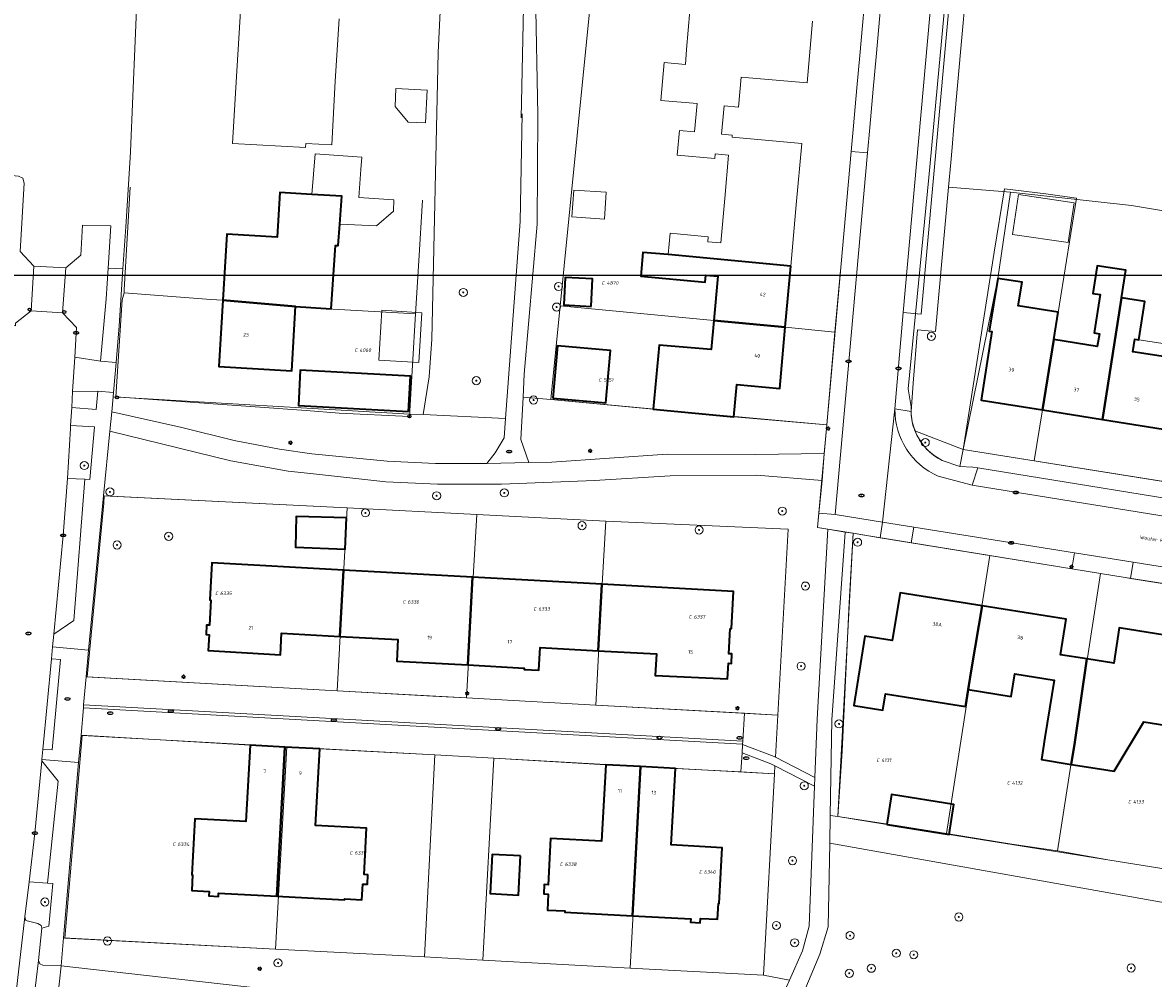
# Model space of a CAD drawing. Header units: metres. Extents: x 183765 to 187731, y 443805 to 446163.
# Tile 57 of 120: x 186139 to 186251, y 444727 to 444822. Entities that reach past the tile are written whole.
import ezdxf
from ezdxf.enums import TextEntityAlignment as Align

# ---------------------------------------------------------------- set-up
doc = ezdxf.new("R2010")
doc.units = ezdxf.units.M
doc.layers.get('0').update_dxf_attribs({"lineweight": 25})
for name, color, linetype, lineweight in [('B-WE-GR-BEPLANTING_CULTUUR_BODEMBEDEKKER-GV', 90, 'Continuous', 18), ('B-WE-GR-BEPLANTING_CULTUUR_BOSPLANTSOEN-GV', 90, 'Continuous', 18), ('B-WE-GR-BEPLANTING_CULTUUR_HEESTERS-GV', 90, 'Continuous', 18), ('B-WE-GR-BOOM-S', 253, 'Continuous', 25), ('B-WE-GR-HAAG-GV', 90, 'Continuous', 13), ('B-WE-IE-MEUBILAIR-S', 7, 'Continuous', 25), ('B-WE-OG-BEBOUWING-GV', 7, 'Continuous', 35), ('B-WE-OG-BEBOUWING-T18', 10, 'Continuous', 18), ('B-WE-OG-BEBOUWING_LUIFEL-GV', 7, 'Continuous', 18), ('B-WE-OG-BEBOUWING_OVERBOUWING-GV', 7, 'Continuous', 18), ('B-WE-OG-TERREIN_BEGROEID-GV', 7, 'Continuous', 18), ('B-WE-OG-TERREIN_ERF-GV', 7, 'Continuous', 18), ('B-WE-OG-TOPOGRAFIE-T18', 10, 'Continuous', 18), ('B-WE-OG-WEG-GV', 7, 'Continuous', 18), ('B-WE-VH-GESLOTENVERHARDING_ASFALT-GV', 10, 'Continuous', 18), ('B-WE-VH-ONVERHARD_ZAND-GV', 210, 'Continuous', 18), ('B-WE-VH-OPENVERHARDING_BETONSTRAATSTEEN-GV', 90, 'Continuous', 18), ('B-WE-VH-OPENVERHARDING_STRAATBAKSTEEN-GV', 90, 'Continuous', 18), ('B-WE-VH-OPENVERHARDING_TEGEL-GV', 90, 'Continuous', 18)]:
    doc.layers.add(name, color=color, linetype=linetype, lineweight=lineweight)
doc.layers.add('B-WE-KG-GRENS_PERCEEL-G', color=7, linetype='Continuous', lineweight=13, true_color=0xa55252)
doc.layers.add('B-WE-KG-GRENS_PERCEEL-S', color=7, linetype='Continuous', lineweight=25, true_color=0xa55252)
doc.styles.add('NLCS-ISO', font='NLCS-ISO.ttf')
doc.styles.add('NLCS-ISO-M200-T18', font='NLCS-ISO.ttf', dxfattribs={"height": 0.36})

# ---------------------------------------------------------------- blocks, each defined once
blk = doc.blocks.new('SIE-MEUBILAIR_PAAL_AFSLUITPAAL-SO')
blk.add_circle((0, 0), 0.75)
at = {"style": 'NLCS-ISO'}
blk.add_text('af', height=0.75, dxfattribs=at).set_placement((0, 0.05), align=Align.MIDDLE_CENTER)
blk = doc.blocks.new('SIE-MEUBILAIR_PAAL_LICHTMAST-SO')
for points in [[(-0.62, 0), (-1, 0)], [(-0.71, 0.71), (-0.44, 0.44)], [(0, 1), (0, 0.62)], [(0.44, 0.44), (0.71, 0.71)], [(1, 0), (0.62, 0)], [(-0.71, -0.71), (-0.44, -0.44)], [(0, -0.62), (0, -1)], [(0.44, -0.44), (0.71, -0.71)]]:
    blk.add_lwpolyline(points)
blk.add_circle((0, 0), 0.5)
blk = doc.blocks.new('SIE-MEUBILAIR_PUT_RIOOLPUT-SO')
blk.add_ellipse((0, 0), major_axis=(1.25, 0), ratio=0.54)
at = {"style": 'NLCS-ISO'}
blk.add_text('ri', height=0.75, dxfattribs=at).set_placement((-0.04, 0.07), align=Align.MIDDLE_CENTER)
blk = doc.blocks.new('SIE-MEUBILAIR_PUT_KOLK-SO')
blk.add_ellipse((0, 0), major_axis=(1.25, 0), ratio=0.54)
at = {"style": 'NLCS-ISO'}
blk.add_text('klk', height=0.75, dxfattribs=at).set_placement((0.03, 0), align=Align.MIDDLE_CENTER)
blk = doc.blocks.new('SIE-MEUBILAIR_PUT_BRANDKRAAN-SO')
blk.add_ellipse((0, 0), major_axis=(1.25, 0), ratio=0.54)
at = {"style": 'NLCS-ISO'}
blk.add_text('bk', height=0.75, dxfattribs=at).set_placement((0.03, 0), align=Align.MIDDLE_CENTER)
blk = doc.blocks.new('SGR-BOOM_GBKN-SO')
at = {"linetype": 'ByBlock', "lineweight": 18}
h = blk.add_hatch(color=0, dxfattribs=at)
h.dxf.hatch_style = 1
edge = h.paths.add_edge_path()
edge.add_arc((0, 0), 0.25, 0, 360)
at = {"color": 0, "linetype": 'ByBlock', "lineweight": 18}
for radius in [2, 0.25]:
    blk.add_circle((0, 0), radius, dxfattribs=at)
at = {"color": 0, "linetype": 'ByBlock', "lineweight": 18, "style": 'NLCS-ISO'}
blk.add_attdef('SOORT', (2.5, 0), '', height=1.5, dxfattribs=at)
blk = doc.blocks.new('SKG-PERCEELNUMMER-SO')
at = {"style": 'NLCS-ISO', "oblique": 10, "flags": 1}
for tag, p in [('GEMEENTECODE', (0, 2.55)), ('PERCEELGROOTTE', (0, -2.45))]:
    blk.add_attdef(tag, text='', height=1.8, dxfattribs=at).set_placement(p, align=Align.MIDDLE_CENTER)
at = {"style": 'NLCS-ISO', "oblique": 10}
blk.add_attdef('SECTIE', text='', height=1.8, dxfattribs=at).set_placement((-0.5, 0), align=Align.MIDDLE_RIGHT)
blk.add_attdef('PERCEELNUMMER', text='', height=1.8, dxfattribs=at).set_placement((0.5, 0), align=Align.MIDDLE_LEFT)

msp = doc.modelspace()

# ---------------------------------------------------------------- linework, layer by layer
msp.add_lwpolyline([(186049.481, 444796.829), (186901.387, 444796.829), (186901.387, 444165.242), (186049.481, 444165.242)], close=True)
at = {"layer": 'B-WE-GR-BEPLANTING_CULTUUR_BODEMBEDEKKER-GV'}
msp.add_lwpolyline([(186227.015, 444781.46, 0.1878967), (186229.727, 444778.517)], format="xyb", dxfattribs=at)
at = {"layer": 'B-WE-GR-BEPLANTING_CULTUUR_BODEMBEDEKKER-GV', "flags": 128}
msp.add_lwpolyline([(186229.727, 444778.517), (186231.47, 444777.917), (186231.795, 444779.608), (186227.015, 444781.46)], dxfattribs=at)
at = {"layer": 'B-WE-GR-BEPLANTING_CULTUUR_BOSPLANTSOEN-GV', "flags": 128}
for points in [[(186181.198, 444887.395), (186180.098, 444887), (186177.898, 444885.899), (186178.76, 444876.207), (186179.95, 444869.22), (186181.436, 444858.754), (186180.782, 444837.109), (186179.89, 444818.853), (186179.287, 444790.529), (186178.998, 444786.801), (186178.404, 444783.055), (186186.557, 444782.667), (186188.012, 444802.128), (186188.189, 444812.783), (186188.098, 444812.398), (186188.361, 444824.863), (186189.179, 444830.81), (186190.763, 444836.352)], [(186189.512, 444824.762), (186189.761, 444812.7), (186189.681, 444801.886), (186188.409, 444787.055), (186188.288, 444784.786), (186191.039, 444784.544), (186194.968, 444823.863)], [(186280.003, 444720.996), (186283.988, 444729.084), (186218.602, 444740.693), (186218.453, 444732.438), (186217.633, 444729.719), (186215.654, 444725.033), (186214.422, 444720.523), (186219.086, 444719.139), (186232.413, 444716.438), (186246.325, 444714.4), (186263.68, 444710.873), (186265.477, 444710.658), (186265.623, 444711.322), (186270.462, 444710.41)]]:
    msp.add_lwpolyline(points, dxfattribs=at)
for points in [[(186217.847, 444776.548), (186211.349, 444777.069), (186202.824, 444776.999), (186195.359, 444776.548), (186186.145, 444776.183), (186179.84, 444776.195), (186174.714, 444776.419), (186167.27, 444777.231), (186165.086, 444777.455), (186159.394, 444778.482), (186147.435, 444781.421), (186146.812, 444775.041), (186170.919, 444773.836), (186183.711, 444773.197), (186196.48, 444772.541), (186214.478, 444771.734), (186213.461, 444753.369), (186213.231, 444749.216), (186217.126, 444747.205), (186217.348, 444752.966), (186218.417, 444771.73), (186217.401, 444771.893), (186217.538, 444773.326)], [(186217.091, 444746.322), (186213.182, 444748.341), (186213.139, 444747.566), (186212.037, 444727.655), (186214.626, 444727.164), (186215.904, 444730.057), (186216.558, 444732.505)]]:
    msp.add_lwpolyline(points, close=True, dxfattribs=at)
at = {"layer": 'B-WE-GR-BEPLANTING_CULTUUR_HEESTERS-GV', "flags": 128}
for points in [[(186147.771, 444784.823), (186147.645, 444783.337), (186154.572, 444781.777), (186159.718, 444780.495), (186164.216, 444779.64), (186167.402, 444779.167), (186174.862, 444778.446), (186179.622, 444778.241), (186184.706, 444778.228), (186185.519, 444779.272), (186186.416, 444780.776), (186186.557, 444782.667), (186178.404, 444783.055), (186177.053, 444783.099)], [(186218.306, 444782.042), (186209.125, 444782.854), (186201.163, 444783.587), (186191.039, 444784.544), (186188.288, 444784.786), (186188.064, 444780.602), (186188.848, 444778.31), (186191.12, 444778.374), (186202.545, 444779.163), (186211.276, 444779.129), (186218.063, 444779.201)], [(186218.652, 444743.449), (186218.602, 444740.693), (186283.988, 444729.084), (186285.374, 444731.896), (186285.552, 444732.257), (186289.981, 444746.514), (186291.51, 444754.653), (186292.584, 444759.712), (186291.839, 444759.89), (186284.102, 444733.149), (186266.824, 444735.826), (186263.179, 444736.391), (186251.851, 444738.146), (186230.401, 444741.572), (186224.228, 444742.558), (186219.389, 444743.331)], [(186213.461, 444753.369), (186210.164, 444753.55), (186210.002, 444750.795), (186209.984, 444750.496), (186209.983, 444750.472), (186213.116, 444749.275), (186213.231, 444749.216)], [(186212.789, 444748.544), (186209.933, 444749.634), (186209.822, 444747.742), (186213.139, 444747.566), (186213.182, 444748.341)]]:
    msp.add_lwpolyline(points, close=True, dxfattribs=at)
at = {"layer": 'B-WE-GR-HAAG-GV', "flags": 128}
msp.add_lwpolyline([(186141.287, 444736.751), (186139.48, 444736.888), (186139.041, 444733.438), (186139.129, 444733.072), (186140.33, 444732.781), (186140.658, 444732.583), (186140.728, 444732.299), (186141.4, 444732.491), (186141.803, 444736.707)], close=True, dxfattribs=at)
at = {"layer": 'B-WE-KG-GRENS_PERCEEL-G', "flags": 128}
for points in [[(186226.65, 444783.829), (186226.36, 444785.597), (186228.393, 444806.484), (186230.643, 444830.654), (186232.104, 444847.66), (186232.616, 444851.37)], [(186148.867, 444795.375), (186149.471, 444805.521)], [(186231.795, 444779.608), (186234.865, 444799.116), (186235.876, 444805.36), (186239.962, 444804.883), (186242.998, 444804.445)], [(186178.36, 444804.268), (186177.994, 444798.266), (186177.649, 444793.013)], [(186242.998, 444804.445), (186240.74, 444790.476), (186239.616, 444783.522), (186238.789, 444778.496)], [(186191.964, 444793.824), (186192.551, 444799.75)], [(186219.657, 444797.297), (186219.119, 444791.211)], [(186148.654, 444794.417), (186148.87, 444795.085)], [(186148.87, 444795.085), (186148.867, 444795.375)], [(186148.87, 444795.085), (186157.433, 444794.435), (186158.604, 444794.354), (186167.749, 444793.591), (186177.649, 444793.013)], [(186166.842, 444783.45), (186148.04, 444784.826), (186148.654, 444794.417)], [(186218.319, 444782.041), (186206.301, 444783.137), (186191.039, 444784.544), (186191.964, 444793.824)], [(186191.964, 444793.824), (186207.156, 444792.362), (186214.195, 444791.685), (186219.119, 444791.211)], [(186177.649, 444793.013), (186177.05, 444782.883), (186170.097, 444783.203)], [(186219.119, 444791.211), (186218.319, 444782.041)], [(186170.097, 444783.203), (186166.842, 444783.45)], [(186231.47, 444777.917), (186229.727, 444778.517), (186228.91, 444779.012), (186228.204, 444779.614), (186227.639, 444780.323), (186227.198, 444781.031), (186226.95, 444781.722), (186226.756, 444782.359), (186226.65, 444782.997), (186226.65, 444783.829)], [(186218.319, 444782.041), (186217.401, 444771.893), (186220.901, 444771.343)], [(186238.789, 444778.496), (186231.795, 444779.608)], [(186233.227, 444777.791), (186232.738, 444777.874), (186231.47, 444777.917)], [(186260.718, 444774.987), (186238.789, 444778.496)], [(186259.238, 444773.587), (186233.227, 444777.791)], [(186146.836, 444774.304), (186146.897, 444775.037)], [(186146.897, 444775.037), (186170.919, 444773.836)], [(186146.836, 444774.304), (186145.218, 444757.13)], [(186169.92, 444755.766), (186170.919, 444773.836)], [(186170.919, 444773.836), (186183.711, 444773.197)], [(186183.349, 444766.978), (186183.711, 444773.197)], [(186183.711, 444773.197), (186196.48, 444772.541)], [(186196.12, 444766.286), (186196.48, 444772.541)], [(186196.48, 444772.541), (186214.478, 444771.734)], [(186214.478, 444771.734), (186213.461, 444753.369)], [(186230.134, 444741.656), (186224.758, 444742.509), (186219.389, 444743.331), (186219.838, 444749.787), (186220.504, 444764.468), (186220.901, 444771.343)], [(186220.901, 444771.343), (186221.85, 444771.177), (186234.42, 444769.148)], [(186234.42, 444769.148), (186233.638, 444764.132), (186230.134, 444741.656)], [(186234.42, 444769.148), (186245.377, 444767.359)], [(186182.704, 444755.06), (186183.349, 444766.978)], [(186241.097, 444739.958), (186243.672, 444756.444), (186245.377, 444767.359)], [(186245.377, 444767.359), (186247.784, 444766.959), (186256.232, 444765.637)], [(186195.47, 444754.358), (186196.12, 444766.286)], [(186145.218, 444757.13), (186169.92, 444755.766)], [(186182.704, 444755.06), (186179.363, 444755.244), (186169.92, 444755.766)], [(186195.47, 444754.358), (186182.704, 444755.06)], [(186213.461, 444753.369), (186195.47, 444754.358)], [(186143.009, 444731.326), (186144.724, 444751.355)], [(186144.724, 444751.355), (186164.927, 444750.233)], [(186163.828, 444730.239), (186164.927, 444750.233)], [(186164.927, 444750.233), (186179.571, 444749.419)], [(186178.539, 444729.471), (186179.571, 444749.419)], [(186184.302, 444729.132), (186185.385, 444749.097)], [(186185.385, 444749.097), (186199.978, 444748.292)], [(186198.879, 444728.356), (186199.978, 444748.292)], [(186199.978, 444748.292), (186213.139, 444747.566)], [(186212.037, 444727.655), (186213.139, 444747.566)], [(186241.097, 444739.958), (186236.596, 444740.608), (186230.134, 444741.656)], [(186251.851, 444738.146), (186246.296, 444739.016), (186241.097, 444739.958)], [(186163.828, 444730.239), (186143.009, 444731.326)], [(186178.539, 444729.471), (186163.828, 444730.239)], [(186184.302, 444729.132), (186198.879, 444728.356)], [(186212.037, 444727.655), (186198.879, 444728.356)]]:
    msp.add_lwpolyline(points, dxfattribs=at)
at = {"layer": 'B-WE-OG-BEBOUWING-GV', "flags": 128}
for points in [[(186167.414, 444804.824), (186164.25, 444805.017), (186163.985, 444800.585), (186158.994, 444800.883), (186158.604, 444794.354), (186165.791, 444793.754), (186165.791, 444793.752), (186169.326, 444793.514), (186169.747, 444799.777), (186170.026, 444799.756), (186170.18, 444801.877), (186170.38, 444804.643)], [(186214.74, 444797.738), (186202.623, 444798.872), (186200.137, 444799.087), (186199.919, 444796.736), (186206.286, 444796.164), (186206.347, 444796.842), (186207.542, 444796.735), (186207.152, 444792.362), (186214.197, 444791.685)], [(186247.428, 444794.597), (186247.852, 444797.318), (186245.021, 444797.759), (186244.597, 444795.038), (186245.335, 444794.923), (186244.746, 444791.13), (186245.247, 444791.033), (186245.044, 444789.78), (186240.74, 444790.476), (186239.616, 444783.523), (186245.56, 444782.576)], [(186195.004, 444793.747), (186195.152, 444796.465), (186192.453, 444796.612), (186192.305, 444793.894)], [(186240.74, 444790.476), (186241.178, 444793.187), (186237.24, 444793.824), (186237.615, 444796.144), (186235.202, 444796.524), (186234.355, 444791.315), (186234.62, 444791.264), (186233.551, 444784.489), (186239.616, 444783.523)], [(186252.654, 444788.634), (186248.555, 444789.271), (186248.75, 444790.526), (186249.146, 444790.465), (186249.732, 444794.239), (186247.428, 444794.597), (186245.56, 444782.576), (186251.564, 444781.619)], [(186165.791, 444793.752), (186165.791, 444793.754), (186158.604, 444794.354), (186158.214, 444787.826), (186165.421, 444787.383)], [(186214.197, 444791.685), (186207.152, 444792.362), (186206.896, 444789.491), (186201.728, 444789.938), (186201.163, 444783.587), (186209.125, 444782.854), (186209.416, 444786.032), (186213.656, 444785.653)], [(186191.223, 444784.698), (186196.482, 444784.23), (186196.94, 444789.386), (186191.681, 444789.853)], [(186176.979, 444783.363), (186177.168, 444786.852), (186166.268, 444787.443), (186166.079, 444783.954)], [(186170.849, 444772.851), (186165.868, 444772.992), (186165.783, 444769.973), (186170.716, 444769.76)], [(186170.533, 444767.687), (186157.528, 444768.398), (186157.328, 444764.749), (186157.436, 444764.723), (186157.3, 444762.247), (186157.003, 444762.243), (186156.953, 444761.322), (186157.248, 444761.287), (186157.163, 444759.745), (186164.312, 444759.319), (186164.428, 444761.451), (186170.175, 444761.137)], [(186183.304, 444766.988), (186170.533, 444767.687), (186170.175, 444761.137), (186175.921, 444760.822), (186175.805, 444758.698), (186182.83, 444758.313)], [(186196.075, 444766.29), (186183.304, 444766.988), (186182.83, 444758.313), (186188.4, 444758.009), (186188.392, 444757.866), (186189.846, 444757.787), (186189.97, 444760.054), (186195.716, 444759.719)], [(186208.771, 444761.915), (186208.88, 444761.909), (186209.08, 444765.578), (186196.075, 444766.29), (186195.716, 444759.719), (186201.463, 444759.425), (186201.345, 444757.264), (186208.498, 444756.956), (186208.578, 444758.479), (186208.879, 444758.468), (186208.93, 444759.402), (186208.634, 444759.419)], [(186233.657, 444764.158), (186225.573, 444765.447), (186224.754, 444760.733), (186222.068, 444761.161), (186220.977, 444754.317), (186223.86, 444753.858), (186224.117, 444755.469), (186232.017, 444754.209), (186232.283, 444755.877), (186232.642, 444758.128)], [(186244.024, 444758.915), (186241.423, 444759.32), (186241.971, 444762.833), (186233.657, 444764.158), (186232.642, 444758.128), (186232.283, 444755.877), (186236.529, 444755.2), (186236.887, 444757.441), (186240.778, 444756.821), (186239.872, 444751.143), (186239.524, 444748.961), (186242.477, 444748.49), (186242.825, 444750.672)], [(186255.42, 444760.667), (186247.192, 444761.978), (186246.674, 444758.502), (186244.024, 444758.915), (186242.825, 444750.672), (186242.477, 444748.49), (186245.252, 444748.047), (186246.717, 444747.813), (186249.639, 444752.694), (186254.206, 444751.966), (186254.633, 444754.658)], [(186164.757, 444750.202), (186161.312, 444750.391), (186160.898, 444742.834), (186155.856, 444743.11), (186155.554, 444737.589), (186155.629, 444737.585), (186155.543, 444736.028), (186157.255, 444735.934), (186157.231, 444735.494), (186158.17, 444735.443), (186158.188, 444735.774), (186163.95, 444735.458)], [(186168.202, 444750.014), (186164.757, 444750.202), (186163.95, 444735.458), (186170.651, 444735.092), (186170.657, 444735.2), (186172.368, 444735.107), (186172.453, 444736.664), (186172.909, 444736.639), (186172.96, 444737.579), (186172.58, 444737.6), (186172.83, 444742.181), (186167.788, 444742.457)], [(186199.909, 444748.274), (186196.464, 444748.462), (186196.051, 444740.906), (186191.009, 444741.181), (186190.758, 444736.6), (186190.378, 444736.621), (186190.326, 444735.681), (186190.782, 444735.656), (186190.697, 444734.099), (186192.408, 444734.005), (186192.402, 444733.896), (186199.103, 444733.53)], [(186203.354, 444748.086), (186199.909, 444748.274), (186199.103, 444733.53), (186204.865, 444733.215), (186204.846, 444732.884), (186205.786, 444732.833), (186205.81, 444733.273), (186207.522, 444733.179), (186207.607, 444734.737), (186207.682, 444734.733), (186207.983, 444740.254), (186202.941, 444740.529)], [(186224.228, 444742.558), (186230.401, 444741.572), (186230.878, 444744.521), (186224.707, 444745.519)], [(186188.034, 444739.443), (186185.238, 444739.596), (186185.026, 444735.733), (186187.822, 444735.58)]]:
    msp.add_lwpolyline(points, close=True, dxfattribs=at)
at = {"layer": 'B-WE-OG-BEBOUWING_LUIFEL-GV', "flags": 128}
msp.add_lwpolyline([(186252.654, 444788.634), (186252.849, 444789.889), (186249.146, 444790.465), (186248.75, 444790.526), (186248.555, 444789.271)], close=True, dxfattribs=at)
at = {"layer": 'B-WE-OG-BEBOUWING_OVERBOUWING-GV', "flags": 128}
msp.add_lwpolyline([(186174.031, 444788.444), (186177.971, 444788.198), (186178.278, 444793.129), (186174.338, 444793.374)], close=True, dxfattribs=at)
at = {"layer": 'B-WE-OG-TERREIN_BEGROEID-GV', "flags": 128}
for points in [[(186138.982, 444805.918), (186138.858, 444806.411), (186138.425, 444806.627), (186137.39, 444806.729), (186137.194, 444797.784), (186137.162, 444796.351), (186136.951, 444791.875), (186138.121, 444791.831), (186138.138, 444792.089), (186139.675, 444793.325), (186139.945, 444797.715), (186138.58, 444799.178)], [(186147.274, 444797.547), (186147.537, 444801.722), (186144.745, 444801.765), (186144.567, 444798.818), (186143.09, 444797.553), (186142.777, 444793.114), (186144.145, 444791.681), (186143.97, 444788.728), (186146.523, 444788.343), (186147.082, 444794.514)], [(186146.256, 444785.39), (186143.768, 444785.328), (186143.675, 444783.762), (186146.091, 444783.569)], [(186145.935, 444781.847), (186143.57, 444781.994), (186143.553, 444781.701), (186143.259, 444776.747), (186144.976, 444776.664), (186145.463, 444776.64)], [(186220.9, 444771.329), (186220.13, 444771.454), (186218.822, 444752.893), (186218.652, 444743.449), (186219.389, 444743.331)], [(186185.385, 444749.097), (186179.571, 444749.419), (186178.539, 444729.471), (186184.302, 444729.132)]]:
    msp.add_lwpolyline(points, close=True, dxfattribs=at)
for points in [[(186235.202, 444796.524), (186236.477, 444805.058), (186230.333, 444805.537), (186229.05, 444791.282), (186227.272, 444791.452), (186226.857, 444786.175), (186226.635, 444783.36)], [(186227.015, 444781.46), (186231.795, 444779.608), (186235.202, 444796.524)]]:
    msp.add_lwpolyline(points, dxfattribs=at)
at = {"layer": 'B-WE-OG-TERREIN_BEGROEID-GV'}
msp.add_lwpolyline([(186226.635, 444783.36, 0.0890957), (186227.015, 444781.46)], format="xyb", dxfattribs=at)
at = {"layer": 'B-WE-OG-TERREIN_ERF-GV', "flags": 128}
for points in [[(186216.908, 444821.939), (186216.365, 444815.843), (186209.844, 444816.392), (186209.596, 444813.457), (186208.152, 444813.581), (186207.912, 444810.768), (186208.967, 444810.676), (186208.952, 444810.466), (186215.826, 444809.851), (186215.284, 444803.802), (186214.74, 444797.738), (186214.197, 444791.685), (186213.656, 444785.653), (186209.416, 444786.032), (186209.125, 444782.854), (186218.306, 444782.042), (186220.715, 444809.071), (186220.94, 444811.594), (186221.276, 444815.366), (186221.559, 444818.547), (186223.643, 444841.922)], [(186150.192, 444825.515), (186149.5, 444809.049), (186149.459, 444808.43), (186149.011, 444801.625), (186148.736, 444797.45), (186148.366, 444791.827), (186148.059, 444788.213), (186147.808, 444785.258), (186147.771, 444784.823), (186177.053, 444783.099), (186178.404, 444783.055), (186178.998, 444786.801), (186179.287, 444790.529), (186179.89, 444818.853), (186180.782, 444837.109)], [(186194.968, 444823.863), (186191.039, 444784.544), (186201.163, 444783.587), (186201.728, 444789.938), (186206.896, 444789.491), (186207.152, 444792.362), (186207.542, 444796.735), (186206.347, 444796.842), (186206.286, 444796.164), (186199.919, 444796.736), (186200.137, 444799.087), (186202.623, 444798.872), (186202.823, 444800.993), (186206.578, 444800.617), (186206.536, 444800.139), (186207.841, 444800.025), (186208.226, 444804.42), (186208.6, 444808.689), (186207.276, 444808.815), (186207.232, 444808.357), (186203.509, 444808.711), (186203.739, 444811.132), (186205.247, 444811), (186205.488, 444813.809), (186201.907, 444814.115), (186202.222, 444817.842), (186204.332, 444817.672), (186204.449, 444819.127), (186204.759, 444822.977)], [(186170.105, 444822.16), (186169.727, 444816.006), (186169.396, 444809.727), (186166.816, 444809.863), (186166.792, 444809.464), (186159.561, 444809.845), (186159.967, 444816.462), (186160.363, 444822.915)], [(186251.564, 444781.619), (186245.56, 444782.576), (186239.616, 444783.523), (186233.551, 444784.489), (186234.62, 444791.264), (186234.355, 444791.315), (186235.202, 444796.524), (186237.615, 444796.144), (186237.24, 444793.824), (186241.178, 444793.187), (186240.74, 444790.476), (186245.044, 444789.78), (186245.247, 444791.033), (186244.746, 444791.13), (186245.335, 444794.923), (186244.597, 444795.038), (186245.021, 444797.759), (186247.852, 444797.318), (186247.428, 444794.597), (186249.732, 444794.239), (186249.146, 444790.465), (186248.75, 444790.526), (186248.555, 444789.271), (186252.654, 444788.634)], [(186254.206, 444751.966), (186249.639, 444752.694), (186246.717, 444747.813), (186245.252, 444748.047), (186242.477, 444748.49), (186239.524, 444748.961), (186239.872, 444751.143), (186240.778, 444756.821), (186236.887, 444757.441), (186236.529, 444755.2), (186232.283, 444755.877), (186232.017, 444754.209), (186224.117, 444755.469), (186223.86, 444753.858), (186220.977, 444754.317), (186222.068, 444761.161), (186224.754, 444760.733), (186225.573, 444765.447), (186233.657, 444764.158), (186241.971, 444762.833), (186241.423, 444759.32), (186244.024, 444758.915), (186246.674, 444758.502), (186247.192, 444761.978), (186255.42, 444760.667)]]:
    msp.add_lwpolyline(points, dxfattribs=at)
for points in [[(186175.633, 444813.52), (186175.72, 444815.286), (186178.81, 444815.135), (186178.651, 444811.884), (186176.939, 444811.968)], [(186158.604, 444794.354), (186158.994, 444800.883), (186163.985, 444800.585), (186164.25, 444805.017), (186167.414, 444804.824), (186167.746, 444808.83), (186172.343, 444808.491), (186172.256, 444807.295), (186172.056, 444804.522), (186175.505, 444804.273), (186175.479, 444803.16), (186173.794, 444801.703), (186170.18, 444801.877), (186170.026, 444799.756), (186169.747, 444799.777), (186169.326, 444793.514), (186165.791, 444793.752), (186165.421, 444787.383), (186158.214, 444787.826)], [(186196.505, 444805.035), (186196.331, 444802.387), (186193.116, 444802.598), (186193.29, 444805.246)], [(186236.477, 444805.058), (186235.202, 444796.524), (186231.795, 444779.608), (186260.605, 444775.004), (186263.503, 444774.541), (186263.234, 444772.785), (186284.469, 444769.344), (186286.794, 444768.962), (186287.76, 444768.915), (186288.238, 444768.891), (186291.709, 444774.2), (186293.206, 444781.568), (186293.968, 444781.413), (186295.012, 444787.562), (186295.071, 444787.911), (186294.074, 444788.08), (186295.497, 444796.517), (186292.85, 444796.925), (186271.686, 444800.185), (186268.618, 444800.804), (186263.946, 444801.557), (186255.329, 444802.574), (186248.435, 444803.716)], [(186237.26, 444804.817), (186242.754, 444804), (186242.167, 444800.053), (186236.674, 444800.87)], [(186195.004, 444793.747), (186192.305, 444793.894), (186192.453, 444796.612), (186195.152, 444796.465)], [(186191.223, 444784.698), (186191.681, 444789.853), (186196.94, 444789.386), (186196.482, 444784.23)], [(186176.979, 444783.363), (186166.079, 444783.954), (186166.268, 444787.443), (186177.168, 444786.852)], [(186145.351, 444759.79), (186145.097, 444757.137), (186169.92, 444755.766), (186182.704, 444755.06), (186195.47, 444754.358), (186210.164, 444753.55), (186213.461, 444753.369), (186214.478, 444771.734), (186196.48, 444772.541), (186183.711, 444773.197), (186170.919, 444773.836), (186146.812, 444775.041)], [(186165.783, 444769.973), (186165.868, 444772.992), (186170.849, 444772.851), (186170.716, 444769.76)], [(186291.839, 444759.89), (186290.754, 444760.148), (186288.938, 444760.436), (186286.063, 444760.892), (186269.941, 444763.447), (186264.171, 444764.362), (186248.342, 444766.871), (186247.784, 444766.959), (186242.534, 444767.812), (186226.655, 444770.393), (186223.577, 444770.894), (186220.9, 444771.329), (186219.389, 444743.331), (186224.228, 444742.558), (186224.707, 444745.519), (186230.878, 444744.521), (186230.401, 444741.572), (186251.851, 444738.146), (186263.179, 444736.391), (186263.859, 444740.989), (186267.507, 444740.45), (186266.824, 444735.826), (186284.102, 444733.149)], [(186196.075, 444766.29), (186209.08, 444765.578), (186208.88, 444761.909), (186208.771, 444761.915), (186208.634, 444759.419), (186208.93, 444759.402), (186208.879, 444758.468), (186208.578, 444758.479), (186208.498, 444756.956), (186201.345, 444757.264), (186201.463, 444759.425), (186195.716, 444759.719), (186189.97, 444760.054), (186189.846, 444757.787), (186188.392, 444757.866), (186188.4, 444758.009), (186182.83, 444758.313), (186175.805, 444758.698), (186175.921, 444760.822), (186170.175, 444761.137), (186164.428, 444761.451), (186164.312, 444759.319), (186157.163, 444759.745), (186157.248, 444761.287), (186156.953, 444761.322), (186157.003, 444762.243), (186157.3, 444762.247), (186157.436, 444764.723), (186157.328, 444764.749), (186157.528, 444768.398), (186170.533, 444767.687), (186183.304, 444766.988)], [(186155.856, 444743.11), (186160.898, 444742.834), (186161.312, 444750.391), (186144.596, 444751.362), (186144.362, 444748.668), (186142.859, 444731.334), (186163.828, 444730.239), (186178.539, 444729.471), (186179.571, 444749.419), (186168.202, 444750.014), (186167.788, 444742.457), (186172.83, 444742.181), (186172.58, 444737.6), (186172.96, 444737.579), (186172.909, 444736.639), (186172.453, 444736.664), (186172.368, 444735.107), (186170.657, 444735.2), (186170.651, 444735.092), (186163.95, 444735.458), (186158.188, 444735.774), (186158.17, 444735.443), (186157.231, 444735.494), (186157.255, 444735.934), (186155.543, 444736.028), (186155.629, 444737.585), (186155.554, 444737.589)], [(186213.139, 444747.566), (186209.822, 444747.742), (186203.354, 444748.086), (186202.941, 444740.529), (186207.983, 444740.254), (186207.682, 444734.733), (186207.607, 444734.737), (186207.522, 444733.179), (186205.81, 444733.273), (186205.786, 444732.833), (186204.846, 444732.884), (186204.865, 444733.215), (186199.103, 444733.53), (186192.402, 444733.896), (186192.408, 444734.005), (186190.697, 444734.099), (186190.782, 444735.656), (186190.326, 444735.681), (186190.378, 444736.621), (186190.758, 444736.6), (186191.009, 444741.181), (186196.051, 444740.906), (186196.464, 444748.462), (186185.385, 444749.097), (186184.302, 444729.132), (186198.879, 444728.356), (186212.037, 444727.655)], [(186187.822, 444735.58), (186185.026, 444735.733), (186185.238, 444739.596), (186188.034, 444739.443)]]:
    msp.add_lwpolyline(points, close=True, dxfattribs=at)
at = {"layer": 'B-WE-OG-WEG-GV', "flags": 128}
msp.add_lwpolyline([(186214.626, 444727.164), (186212.037, 444727.655), (186198.879, 444728.356), (186184.302, 444729.132), (186178.539, 444729.471), (186163.828, 444730.239), (186142.859, 444731.334), (186142.621, 444728.589), (186154.561, 444727.238), (186207.679, 444721.23), (186212.387, 444721.102), (186214.038, 444725.834)], close=True, dxfattribs=at)
at = {"layer": 'B-WE-VH-GESLOTENVERHARDING_ASFALT-GV', "flags": 128}
for points in [[(186137.598, 444720.836), (186139.041, 444733.438), (186139.48, 444736.888), (186140.047, 444741.7), (186140.721, 444748.831), (186140.735, 444748.979), (186140.829, 444749.969), (186141.676, 444758.925), (186141.79, 444760.124), (186141.906, 444761.36), (186142.83, 444771.121), (186143.259, 444776.747), (186143.553, 444781.701), (186143.57, 444781.994), (186143.675, 444783.762), (186143.768, 444785.328), (186143.97, 444788.728), (186144.145, 444791.681), (186142.777, 444793.114), (186139.675, 444793.325), (186138.138, 444792.089)], [(186154.561, 444727.238), (186142.621, 444728.589), (186142.291, 444725.542), (186142.283, 444725.467), (186207.079, 444715.831), (186210.595, 444714.95)]]:
    msp.add_lwpolyline(points, dxfattribs=at)
at = {"layer": 'B-WE-VH-ONVERHARD_ZAND-GV', "flags": 128}
msp.add_lwpolyline([(186194.229, 444860.882), (186192.312, 444849.268), (186190.763, 444836.352), (186189.179, 444830.81), (186188.361, 444824.863), (186188.098, 444812.398), (186188.189, 444812.783), (186188.012, 444802.128), (186186.557, 444782.667), (186186.416, 444780.776), (186185.519, 444779.272), (186184.706, 444778.228), (186188.848, 444778.31), (186188.064, 444780.602), (186188.288, 444784.786), (186188.409, 444787.055), (186189.681, 444801.886), (186189.761, 444812.7), (186189.512, 444824.762), (186190.71, 444830.273), (186192.183, 444836.112), (186193.47, 444849.143), (186195.351, 444860.784), (186195.483, 444866.225)], dxfattribs=at)
for points in [[(186213.231, 444749.216), (186213.116, 444749.275), (186209.983, 444750.472), (186209.933, 444749.634), (186212.789, 444748.544), (186213.182, 444748.341), (186217.091, 444746.322), (186217.126, 444747.205)], [(186141.287, 444736.751), (186139.48, 444736.888), (186139.041, 444733.438), (186139.129, 444733.072), (186140.33, 444732.781), (186140.658, 444732.583), (186140.728, 444732.299), (186141.4, 444732.491), (186141.803, 444736.707)]]:
    msp.add_lwpolyline(points, close=True, dxfattribs=at)
at = {"layer": 'B-WE-VH-OPENVERHARDING_BETONSTRAATSTEEN-GV', "flags": 128}
for points in [[(186143.09, 444797.553), (186139.945, 444797.715), (186139.675, 444793.325), (186142.777, 444793.114)], [(186233.227, 444777.791), (186232.691, 444776.073), (186258.961, 444771.848), (186259.238, 444773.587)], [(186142.556, 444758.849), (186141.676, 444758.925), (186140.829, 444749.969), (186141.748, 444749.92)], [(186138.839, 444716.271), (186139.94, 444725.303), (186140.405, 444729.122), (186140.728, 444732.299), (186140.658, 444732.583), (186140.33, 444732.781), (186139.129, 444733.072), (186139.041, 444733.438), (186137.598, 444720.836), (186133.926, 444693.858), (186134.135, 444694.176), (186134.466, 444694.254), (186135.328, 444694.171), (186135.69, 444694.298), (186135.857, 444694.543)]]:
    msp.add_lwpolyline(points, close=True, dxfattribs=at)
at = {"layer": 'B-WE-VH-OPENVERHARDING_STRAATBAKSTEEN-GV', "flags": 128}
for points in [[(186228.816, 444881.696), (186228.442, 444877.501), (186228.338, 444876.327), (186228.031, 444872.885), (186227.745, 444869.673), (186223.178, 444818.402), (186222.895, 444815.222), (186222.558, 444811.437), (186222.334, 444808.926), (186219.149, 444773.172), (186223.828, 444772.443), (186225.042, 444783.621), (186225.844, 444793.134), (186229.383, 444832.495)], [(186225.042, 444783.621), (186223.828, 444772.443), (186226.908, 444771.95), (186242.793, 444769.404), (186248.596, 444768.474), (186264.421, 444765.937), (186270.19, 444765.013), (186286.307, 444762.43), (186286.477, 444762.402), (186289.181, 444761.969), (186290.631, 444761.737)], [(186262.98, 444771.202), (186259.996, 444771.682), (186258.961, 444771.848), (186232.691, 444776.073), (186229.327, 444776.972)]]:
    msp.add_lwpolyline(points, dxfattribs=at)
for points in [[(186231.198, 444832.34), (186229.383, 444832.495), (186225.844, 444793.134), (186227.638, 444792.992)], [(186144.976, 444776.664), (186143.259, 444776.747), (186142.83, 444771.121), (186141.906, 444761.36), (186143.892, 444762.714)], [(186182.704, 444755.06), (186169.92, 444755.766), (186145.097, 444757.137), (186144.859, 444754.386), (186210.002, 444750.795), (186210.164, 444753.55), (186195.47, 444754.358)], [(186144.859, 444754.386), (186144.833, 444754.087), (186209.984, 444750.496), (186210.002, 444750.795)], [(186209.983, 444750.472), (186209.984, 444750.496), (186144.833, 444754.087), (186144.596, 444751.362), (186161.312, 444750.391), (186164.757, 444750.202), (186168.202, 444750.014), (186179.571, 444749.419), (186185.385, 444749.097), (186196.464, 444748.462), (186199.909, 444748.274), (186203.354, 444748.086), (186209.822, 444747.742), (186209.933, 444749.634)], [(186142.324, 444746.843), (186140.721, 444748.831), (186140.047, 444741.7), (186139.48, 444736.888), (186141.287, 444736.751)]]:
    msp.add_lwpolyline(points, close=True, dxfattribs=at)
at = {"layer": 'B-WE-VH-OPENVERHARDING_STRAATBAKSTEEN-GV'}
msp.add_lwpolyline([(186229.327, 444776.972, -0.3037182), (186225.042, 444783.621)], format="xyb", dxfattribs=at)
at = {"layer": 'B-WE-VH-OPENVERHARDING_TEGEL-GV', "flags": 128}
for points in [[(186230.685, 444809.442), (186230.876, 444811.562), (186232.818, 444833.132), (186231.283, 444833.27), (186229.468, 444833.434), (186229.383, 444832.495), (186231.198, 444832.34), (186227.638, 444792.992), (186225.844, 444793.134), (186225.042, 444783.621), (186226.635, 444783.36), (186226.857, 444786.175), (186227.272, 444791.452), (186229.05, 444791.282), (186230.333, 444805.537), (186230.554, 444807.987)], [(186222.334, 444808.926), (186220.715, 444809.071), (186218.306, 444782.042), (186218.063, 444779.201), (186217.847, 444776.548), (186217.538, 444773.326), (186219.149, 444773.172)], [(186148.736, 444797.45), (186147.274, 444797.547), (186147.082, 444794.514), (186146.523, 444788.343), (186148.059, 444788.213), (186148.366, 444791.827)], [(186148.059, 444788.213), (186146.523, 444788.343), (186143.97, 444788.728), (186143.768, 444785.328), (186146.256, 444785.39), (186147.808, 444785.258)], [(186146.812, 444775.041), (186147.435, 444781.421), (186147.645, 444783.337), (186147.771, 444784.823), (186147.808, 444785.258), (186146.256, 444785.39), (186146.091, 444783.569), (186143.675, 444783.762), (186143.57, 444781.994), (186145.935, 444781.847), (186145.463, 444776.64), (186144.976, 444776.664), (186143.892, 444762.714), (186141.906, 444761.36), (186141.79, 444760.124), (186145.351, 444759.79)], [(186218.063, 444779.201), (186211.276, 444779.129), (186202.545, 444779.163), (186191.12, 444778.374), (186188.848, 444778.31), (186184.706, 444778.228), (186179.622, 444778.241), (186174.862, 444778.446), (186167.402, 444779.167), (186164.216, 444779.64), (186159.718, 444780.495), (186154.572, 444781.777), (186147.645, 444783.337), (186147.435, 444781.421), (186159.394, 444778.482), (186165.086, 444777.455), (186167.27, 444777.231), (186174.714, 444776.419), (186179.84, 444776.195), (186186.145, 444776.183), (186195.359, 444776.548), (186202.824, 444776.999), (186211.349, 444777.069), (186217.847, 444776.548)], [(186223.828, 444772.443), (186219.149, 444773.172), (186217.538, 444773.326), (186217.401, 444771.893), (186218.417, 444771.73), (186220.13, 444771.454), (186220.9, 444771.329), (186223.577, 444770.894)], [(186226.908, 444771.95), (186223.828, 444772.443), (186223.577, 444770.894), (186226.655, 444770.393)], [(186218.822, 444752.893), (186220.13, 444771.454), (186218.417, 444771.73), (186217.348, 444752.966), (186217.126, 444747.205), (186217.091, 444746.322), (186216.558, 444732.505), (186215.904, 444730.057), (186214.626, 444727.164), (186214.038, 444725.834), (186212.387, 444721.102), (186212.48, 444721.099), (186212.845, 444720.991), (186213.224, 444720.878), (186214.422, 444720.523), (186215.654, 444725.033), (186217.633, 444729.719), (186218.453, 444732.438), (186218.602, 444740.693), (186218.652, 444743.449)], [(186226.908, 444771.95), (186226.655, 444770.393), (186242.534, 444767.812), (186242.793, 444769.404)], [(186248.596, 444768.474), (186242.793, 444769.404), (186242.534, 444767.812), (186247.784, 444766.959), (186248.342, 444766.871)], [(186248.596, 444768.474), (186248.342, 444766.871), (186264.171, 444764.362), (186264.421, 444765.937)], [(186144.859, 444754.386), (186145.097, 444757.137), (186145.351, 444759.79), (186141.79, 444760.124), (186141.676, 444758.925), (186142.556, 444758.849), (186141.748, 444749.92), (186140.829, 444749.969), (186140.735, 444748.979), (186144.362, 444748.668), (186144.596, 444751.362), (186144.833, 444754.087)], [(186144.362, 444748.668), (186140.735, 444748.979), (186140.721, 444748.831), (186142.324, 444746.843), (186141.287, 444736.751), (186141.803, 444736.707), (186141.4, 444732.491), (186140.728, 444732.299), (186140.405, 444729.122), (186140.529, 444728.792), (186140.832, 444728.652), (186142.621, 444728.589), (186142.859, 444731.334)], [(186142.621, 444728.589), (186140.832, 444728.652), (186140.529, 444728.792), (186140.405, 444729.122), (186139.94, 444725.303), (186140.085, 444725.578), (186140.767, 444725.7), (186142.291, 444725.542)]]:
    msp.add_lwpolyline(points, close=True, dxfattribs=at)
at = {"layer": 'B-WE-VH-OPENVERHARDING_TEGEL-GV'}
for points in [[(186225.042, 444783.621, 0.3037182), (186229.327, 444776.972)], [(186227.015, 444781.46, -0.0890957), (186226.635, 444783.36)], [(186229.727, 444778.517, -0.1878967), (186227.015, 444781.46)]]:
    msp.add_lwpolyline(points, format="xyb", dxfattribs=at)
at = {"layer": 'B-WE-VH-OPENVERHARDING_TEGEL-GV', "flags": 128}
for points in [[(186226.635, 444783.36), (186225.042, 444783.621)], [(186229.327, 444776.972), (186232.691, 444776.073), (186233.227, 444777.791), (186259.238, 444773.587), (186258.961, 444771.848), (186259.996, 444771.682), (186260.605, 444775.004), (186231.795, 444779.608)], [(186231.795, 444779.608), (186231.47, 444777.917), (186229.727, 444778.517)]]:
    msp.add_lwpolyline(points, dxfattribs=at)

# ---------------------------------------------------------------- block references
at = {"layer": 'B-WE-GR-BOOM-S', "xscale": 0.2, "yscale": 0.2, "zscale": 0.2}
for p in [(186191.795, 444795.722), (186182.382, 444795.133), (186191.603, 444793.688), (186228.647, 444790.799), (186183.669, 444786.411), (186189.326, 444784.501), (186228.043, 444780.295), (186144.923, 444778.023), (186147.457, 444775.422), (186186.436, 444775.323), (186179.746, 444775.037), (186172.707, 444773.346), (186213.909, 444773.526), (186194.119, 444772.082), (186153.262, 444771.03), (186205.686, 444771.656), (186148.166, 444770.176), (186221.354, 444770.444), (186216.196, 444766.114), (186215.768, 444758.198), (186219.517, 444752.492), (186216.084, 444746.377), (186214.917, 444738.977), (186141.031, 444734.888), (186231.358, 444733.41), (186213.329, 444732.574), (186147.214, 444731.032), (186215.135, 444730.863), (186220.608, 444731.575), (186225.178, 444729.824), (186226.903, 444729.678), (186164.068, 444728.868), (186222.708, 444728.34), (186248.386, 444728.367), (186220.534, 444727.844)]:
    msp.add_blockref('SGR-BOOM_GBKN-SO', p, dxfattribs=at)
at = {"layer": 'B-WE-IE-MEUBILAIR-S', "xscale": 0.2, "yscale": 0.2, "zscale": 0.2}
for name, p in [('SIE-MEUBILAIR_PAAL_AFSLUITPAAL-SO', (186139.521, 444793.438)), ('SIE-MEUBILAIR_PAAL_AFSLUITPAAL-SO', (186142.942, 444793.206)), ('SIE-MEUBILAIR_PUT_KOLK-SO', (186144.112, 444791.132)), ('SIE-MEUBILAIR_PUT_KOLK-SO', (186220.455, 444788.323)), ('SIE-MEUBILAIR_PUT_KOLK-SO', (186225.397, 444787.62)), ('SIE-MEUBILAIR_PAAL_AFSLUITPAAL-SO', (186148.142, 444784.755)), ('SIE-MEUBILAIR_PAAL_AFSLUITPAAL-SO', (186177.05, 444782.883)), ('SIE-MEUBILAIR_PAAL_LICHTMAST-SO', (186218.428, 444781.689)), ('SIE-MEUBILAIR_PAAL_LICHTMAST-SO', (186165.295, 444780.278)), ('SIE-MEUBILAIR_PUT_BRANDKRAAN-SO', (186186.907, 444779.4)), ('SIE-MEUBILAIR_PAAL_LICHTMAST-SO', (186194.916, 444779.49)), ('SIE-MEUBILAIR_PUT_RIOOLPUT-SO', (186221.736, 444775.065)), ('SIE-MEUBILAIR_PUT_KOLK-SO', (186236.983, 444775.363)), ('SIE-MEUBILAIR_PUT_KOLK-SO', (186142.83, 444771.121)), ('SIE-MEUBILAIR_PUT_KOLK-SO', (186236.54, 444770.378)), ('SIE-MEUBILAIR_PAAL_LICHTMAST-SO', (186242.495, 444768.011)), ('SIE-MEUBILAIR_PUT_RIOOLPUT-SO', (186139.395, 444761.431)), ('SIE-MEUBILAIR_PAAL_LICHTMAST-SO', (186154.723, 444757.159)), ('SIE-MEUBILAIR_PAAL_LICHTMAST-SO', (186182.767, 444755.522)), ('SIE-MEUBILAIR_PUT_RIOOLPUT-SO', (186143.274, 444754.959)), ('SIE-MEUBILAIR_PUT_RIOOLPUT-SO', (186147.484, 444753.555)), ('SIE-MEUBILAIR_PUT_KOLK-SO', (186153.469, 444753.757)), ('SIE-MEUBILAIR_PAAL_LICHTMAST-SO', (186209.471, 444754.034)), ('SIE-MEUBILAIR_PUT_KOLK-SO', (186169.585, 444752.864)), ('SIE-MEUBILAIR_PUT_KOLK-SO', (186185.818, 444751.993)), ('SIE-MEUBILAIR_PUT_KOLK-SO', (186201.785, 444751.132)), ('SIE-MEUBILAIR_PUT_RIOOLPUT-SO', (186209.695, 444751.11)), ('SIE-MEUBILAIR_PUT_RIOOLPUT-SO', (186210.346, 444749.103)), ('SIE-MEUBILAIR_PUT_KOLK-SO', (186140.047, 444741.7)), ('SIE-MEUBILAIR_PAAL_LICHTMAST-SO', (186162.256, 444728.292))]:
    msp.add_blockref(name, p, dxfattribs=at)
at = {"layer": 'B-WE-KG-GRENS_PERCEEL-S', "xscale": 0.2, "yscale": 0.2, "zscale": 0.2}
for p, values in [((186196.453, 444796.065), {'PERCEELNUMMER': '4870', 'SECTIE': 'C'}), ((186172.033, 444789.433), {'PERCEELNUMMER': '4060', 'SECTIE': 'C'}), ((186196.144, 444786.483), {'PERCEELNUMMER': '5151', 'SECTIE': 'C'}), ((186158.244, 444765.4), {'PERCEELNUMMER': '6335', 'SECTIE': 'C'}), ((186176.777, 444764.549), {'PERCEELNUMMER': '6336', 'SECTIE': 'C'}), ((186189.703, 444763.857), {'PERCEELNUMMER': '6333', 'SECTIE': 'C'}), ((186205.063, 444763.073), {'PERCEELNUMMER': '6337', 'SECTIE': 'C'}), ((186223.604, 444748.911), {'PERCEELNUMMER': '4131', 'SECTIE': 'C'}), ((186236.508, 444746.667), {'PERCEELNUMMER': '4132', 'SECTIE': 'C'}), ((186248.477, 444744.797), {'PERCEELNUMMER': '4133', 'SECTIE': 'C'}), ((186154.043, 444740.606), {'PERCEELNUMMER': '6334', 'SECTIE': 'C'}), ((186171.542, 444739.747), {'PERCEELNUMMER': '6339', 'SECTIE': 'C'}), ((186192.315, 444738.627), {'PERCEELNUMMER': '6338', 'SECTIE': 'C'}), ((186206.073, 444737.854), {'PERCEELNUMMER': '6340', 'SECTIE': 'C'})]:
    msp.add_blockref('SKG-PERCEELNUMMER-SO', p, dxfattribs=at).add_auto_attribs(values)

# ---------------------------------------------------------------- texts
at = {"layer": 'B-WE-OG-BEBOUWING-T18', "style": 'NLCS-ISO-M200-T18'}
for s, rotation, p in [('42', 354.9, (186211.979, 444794.935)), ('23', 356.6, (186160.905, 444790.941)), ('40', 354.9, (186211.437, 444788.892)), ('39', 351.1, (186236.555, 444787.487)), ('37', 350.9, (186242.981, 444785.518)), ('35', 350.9, (186248.955, 444784.566)), ('21', 356.6, (186161.39, 444761.998)), ('38A', 350.9, (186229.222, 444762.334)), ('19', 356.9, (186179.043, 444761.024)), ('38', 350.9, (186237.421, 444761.027)), ('17', 356.9, (186186.984, 444760.59)), ('15', 357.5, (186204.848, 444759.615)), ('7', 356.9, (186162.765, 444747.808)), ('9', 356.9, (186166.273, 444747.616)), ('11', 356.9, (186197.865, 444745.882)), ('13', 356.9, (186201.21, 444745.699))]:
    msp.add_text(s, height=0.36, rotation=rotation, dxfattribs=at).set_placement(p, align=Align.MIDDLE)
at = {"layer": 'B-WE-OG-TOPOGRAFIE-T18', "style": 'NLCS-ISO-M200-T18'}
msp.add_text('Wouter Klaassenlaan', height=0.36, rotation=351, dxfattribs=at).set_placement((186251.833, 444770.558), align=Align.MIDDLE)

doc.saveas('drawing.dxf')
